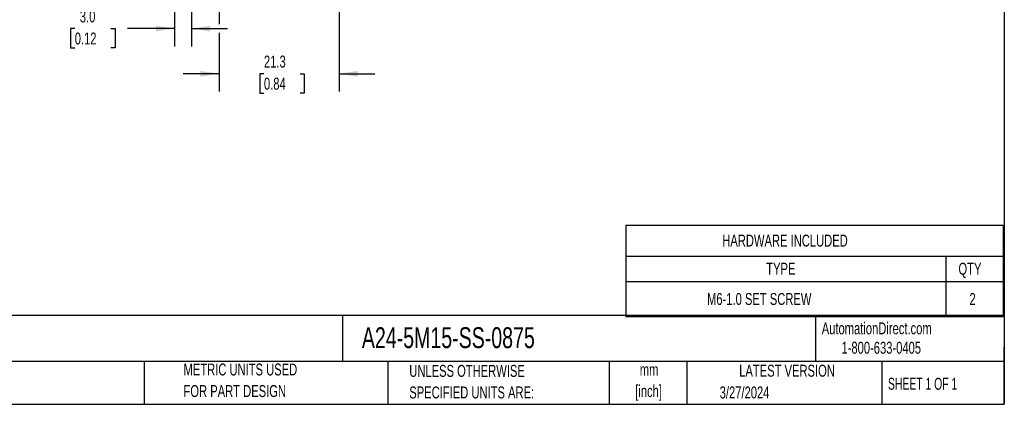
# Model space of a CAD drawing. Header units: millimetres. Extents: x 6 to 273, y 6 to 210.
# Tile 2 of 4: x 99 to 273, y 6 to 75. Entities that reach past the tile are written whole.
import ezdxf

# ---------------------------------------------------------------- set-up
doc = ezdxf.new("R2010")
doc.units = ezdxf.units.MM
doc.layers.add('DIMENSIONS', color=140, linetype='Continuous', lineweight=25)
doc.layers.add('TEXT', color=140, linetype='Continuous', lineweight=25)
doc.styles.add('SLDTEXTSTYLE0', font='TXT', dxfattribs={"width": 0.7})
doc.styles.add('SLDTEXTSTYLE1', font='TXT', dxfattribs={"width": 0.65})
doc.dimstyles.new('SLDDIMSTYLE2', dxfattribs={"dimtxt": 2.158008, "dimasz": 3.302, "dimexe": 0, "dimexo": 0.0625, "dimgap": 0.539502, "dimtad": 0, "dimtih": 1, "dimtoh": 1, "dimrnd": 1e-09, "dimzin": 4, "dimdsep": 46, "dimtxsty": 'SLDTEXTSTYLE0', "dimsah": 1, "dimcen": 0.09, "dimadec": 0, "dimazin": 1, "dimtfac": 1, "dimtmove": 0, "dimatfit": 0, "dimfxl": 0, "dimfrac": 2, "dimtolj": 1, "dimtzin": 12, "dimarcsym": 0})
doc.dimstyles.new('SLDDIMSTYLE4', dxfattribs={"dimtxt": 2.158008, "dimasz": 3.302, "dimexe": 0, "dimexo": 0.0625, "dimgap": 0.539502, "dimtad": 0, "dimtih": 1, "dimtoh": 1, "dimrnd": 1e-09, "dimzin": 12, "dimdsep": 46, "dimtxsty": 'SLDTEXTSTYLE0', "dimsah": 1, "dimcen": 0.09, "dimadec": 0, "dimazin": 3, "dimtfac": 1, "dimtmove": 0, "dimatfit": 0, "dimfxl": 0, "dimfrac": 2, "dimtolj": 1, "dimtzin": 12, "dimarcsym": 0})

# ---------------------------------------------------------------- blocks, each defined once
blk = doc.blocks.new('SW_TABLEANNOTATION_0')
at = {"layer": 'TEXT', "color": 0}
for p, q in [((0, 0), (0, -5.5)), ((0, 0), (56.7, 0)), ((56.7, 0), (66.85, 0)), ((66.85, 0), (66.85, -5.5)), ((0, -5.5), (0, -9.98)), ((0, -5.5), (56.7, -5.5)), ((56.7, -5.5), (56.7, -9.98)), ((56.7, -5.5), (66.85, -5.5)), ((66.85, -5.5), (66.85, -9.98)), ((0, -9.98), (0, -16.22)), ((0, -9.98), (56.7, -9.98)), ((56.7, -9.98), (56.7, -16.22)), ((56.7, -9.98), (66.85, -9.98)), ((66.85, -9.98), (66.85, -16.22)), ((0, -16.22), (56.7, -16.22)), ((56.7, -16.22), (66.85, -16.22))]:
    blk.add_line(p, q, dxfattribs=at)
at = {"layer": 'TEXT', "color": 0, "attachment_point": 1, "style": 'SLDTEXTSTYLE0'}
for s, insert, char_height in [('HARDWARE INCLUDED', (17.08, -1.69), 2.1167), ('TYPE', (24.87, -6.68), 2.117), ('QTY', (58.93, -6.68), 2.117), ('M6-1.0 SET SCREW', (14.38, -12.04), 2.1167), ('2', (60.88, -12.04), 2.12)]:
    blk.add_mtext(s, dxfattribs=dict(at, insert=insert, char_height=char_height))
blk = doc.blocks.new('_D_7')
at = {"layer": 'DIMENSIONS'}
for p, q in [((133.9, 81.7), (133.9, 73.73)), ((155.17, 81.7), (155.17, 61.79)), ((133.9, 72.21), (133.9, 61.79)), ((133.9, 64.96), (127.55, 64.96)), ((141.86, 64.96), (141.13, 64.96)), ((141.13, 64.96), (141.13, 61.53)), ((148.27, 64.96), (148.99, 64.96)), ((148.99, 64.96), (148.99, 61.53)), ((155.17, 64.96), (161.52, 64.96)), ((141.13, 61.53), (141.86, 61.53)), ((148.99, 61.53), (148.27, 61.53))]:
    blk.add_line(p, q, dxfattribs=at)
for points in [[(133.9, 64.96), (130.6, 65.47), (130.6, 64.46)], [(155.17, 64.96), (158.47, 64.46), (158.47, 65.47)]]:
    blk.add_solid(points, dxfattribs=at)
at = {"layer": 'DIMENSIONS', "char_height": 2.117, "attachment_point": 1, "style": 'SLDTEXTSTYLE0'}
for s, insert in [('21.3', (141.86, 68.18)), ('0.84', (141.86, 64.26))]:
    blk.add_mtext(s, dxfattribs=dict(at, insert=insert))
blk = doc.blocks.new('_D_8')
at = {"layer": 'DIMENSIONS'}
for p, q in [((126.03, 102.33), (126.03, 69.8)), ((129.03, 102.33), (129.03, 69.8)), ((108.33, 72.97), (107.6, 72.97)), ((107.6, 72.97), (107.6, 69.54)), ((114.74, 72.97), (115.47, 72.97)), ((115.47, 72.97), (115.47, 69.54)), ((126.03, 72.97), (117.66, 72.97)), ((129.03, 72.97), (135.38, 72.97)), ((107.6, 69.54), (108.33, 69.54)), ((115.47, 69.54), (114.74, 69.54))]:
    blk.add_line(p, q, dxfattribs=at)
for points in [[(126.03, 72.97), (122.73, 73.48), (122.73, 72.46)], [(129.03, 72.97), (132.34, 72.46), (132.34, 73.48)]]:
    blk.add_solid(points, dxfattribs=at)
at = {"layer": 'DIMENSIONS', "char_height": 2.117, "attachment_point": 1, "style": 'SLDTEXTSTYLE0'}
for s, insert in [('3.0', (109.23, 76.18)), ('0.12', (108.33, 72.27))]:
    blk.add_mtext(s, dxfattribs=dict(at, insert=insert))

msp = doc.modelspace()

# ---------------------------------------------------------------- linework, layer by layer
at = {"layer": 'TEXT'}
for p, q in [((273.05, 209.55), (273.05, 6.35)), ((273.05, 22.126), (6.35, 22.126)), ((155.759, 22.126), (155.759, 13.97)), ((239.575, 22.126), (239.575, 13.97)), ((273.05, 6.35), (273.05, 16.51)), ((273.05, 13.97), (6.35, 13.97)), ((120.646, 13.97), (120.646, 6.35)), ((163.78, 13.97), (163.78, 6.35)), ((203.024, 13.97), (203.024, 6.35)), ((216.812, 13.97), (216.812, 6.35)), ((251.349, 13.97), (251.349, 6.35)), ((6.35, 6.35), (273.05, 6.35))]:
    msp.add_line(p, q, dxfattribs=at)

# ---------------------------------------------------------------- block references
msp.add_blockref('SW_TABLEANNOTATION_0', (205.993, 38.125), dxfattribs=at)

# ---------------------------------------------------------------- texts
for s, insert, char_height, attachment_point, style in [('AutomationDirect.com', (240.695, 20.877), 2.11667, 1, 'SLDTEXTSTYLE0'), ('A24-5M15-SS-0875', (159.208, 20.019), 3.70417, 1, 'SLDTEXTSTYLE0'), ('1-800-633-0405', (244.192, 17.437), 2.11667, 1, 'SLDTEXTSTYLE0'), ('PART DIMENSIONS MAY DIFFER SLIGHTLY', (55.119, 13.367), 2.11667, 1, 'SLDTEXTSTYLE0'), ('METRIC UNITS USED', (127.604, 13.583), 2.11667, 1, 'SLDTEXTSTYLE0'), ('UNLESS OTHERWISE', (167.608, 13.334), 2.11667, 1, 'SLDTEXTSTYLE0'), ('mm', (210.099, 13.574), 2.1167, 2, 'SLDTEXTSTYLE0'), ('LATEST VERSION', (234.552, 13.364), 2.11667, 2, 'SLDTEXTSTYLE0'), ('SHEET 1 OF 1', (252.441, 11.051), 2.11667, 1, 'SLDTEXTSTYLE1'), ("DUE TO MANUFACTURER'S VARIANCES", (55.119, 9.545), 2.11667, 1, 'SLDTEXTSTYLE0'), ('FOR PART DESIGN', (127.604, 9.76), 2.11667, 1, 'SLDTEXTSTYLE0'), ('SPECIFIED UNITS ARE:', (167.608, 9.512), 2.11667, 1, 'SLDTEXTSTYLE0'), ('[inch]', (210.015, 9.752), 2.1167, 2, 'SLDTEXTSTYLE0'), ('3/27/2024', (222.613, 9.513), 2.1167, 1, 'SLDTEXTSTYLE0')]:
    msp.add_mtext(s, dxfattribs=dict(at, insert=insert, char_height=char_height, attachment_point=attachment_point, style=style))

# ---------------------------------------------------------------- dimensions: what is measured, and where the dimension line sits
at = {"layer": 'DIMENSIONS'}
for base, p1, p2, dimstyle, picture, middle in [((129.035, 72.971), (126.035, 103.605), (129.035, 103.605), 'SLDDIMSTYLE2', '_D_8', (111.535, 72.971)), ((133.899, 64.963), (155.17, 82.971), (133.899, 82.971), 'SLDDIMSTYLE4', '_D_7', (145.064, 64.963))]:
    dim = msp.add_linear_dim(base=base, p1=p1, p2=p2, dimstyle=dimstyle, dxfattribs=at)
    dim.commit()
    dim.dimension.update_dxf_attribs({"geometry": picture, "text_midpoint": middle, "dimtype": 160})

doc.saveas('drawing.dxf')
